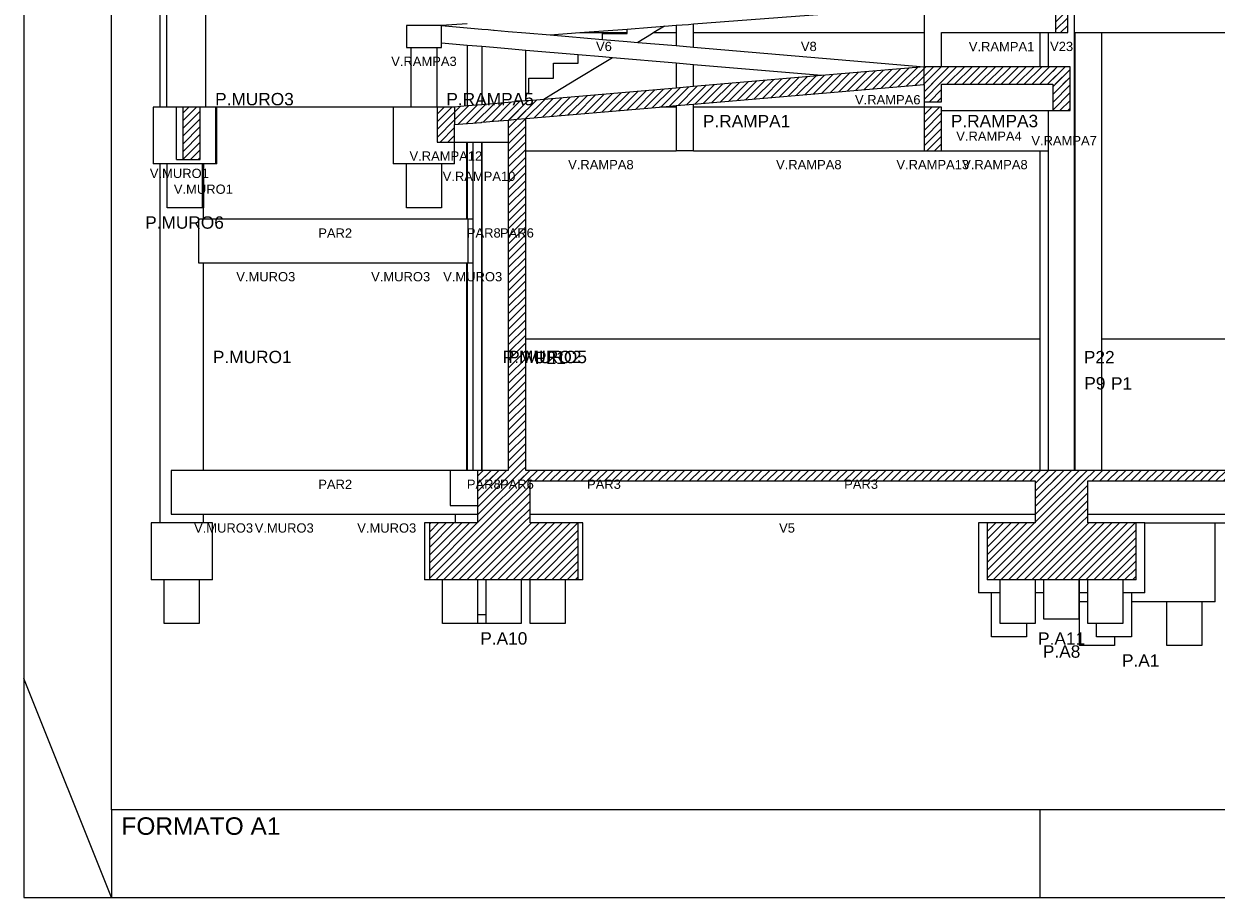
# Model space of a CAD drawing. Header units: millimetres. Extents: x 10 to 1250, y -62 to 528.
# Tile 194 of 256: x 76 to 90, y 330 to 340. Entities that reach past the tile are written whole.
import ezdxf

# ---------------------------------------------------------------- set-up
doc = ezdxf.new("R2010")
doc.units = ezdxf.units.MM
doc.header["$LTSCALE"] = 0.05
for name, color, linetype, lineweight in [('FO-Cotas', 5, 'Continuous', 5), ('FO-Níveis', 9, 'Continuous', 5), ('FO-Pilares pré-moldados', 3, 'Continuous', 20), ('FO-Seção das fundações', 9, 'Continuous', 5), ('FO-Títulos', 7, 'Continuous', 5)]:
    doc.layers.add(name, color=color, linetype=linetype, lineweight=lineweight)
doc.layers.add('FOLHA_PADRÃO', color=7, linetype='Continuous')
doc.styles.add('Arial', font='arial.ttf')
pattern_1 = [(45, (-96.81562, -34.92108), (-0.08838835, 0.08838835), [])]

# ---------------------------------------------------------------- blocks, each defined once
blk = doc.blocks.new('AAA')
at = {"layer": 'FO-Níveis', "linetype": 'Continuous'}
h = blk.add_hatch(dxfattribs=at)
h.set_pattern_fill('ANSI31', color=256, style=0)
h.set_pattern_definition(pattern_1)
h.paths.add_polyline_path([(-72.5219, 17.5821), (-72.2419, 17.5821), (-72.2419, 18.5821), (-72.5219, 18.5821), (-72.5219, 17.5821)])
h = blk.add_hatch(dxfattribs=at)
h.set_pattern_fill('ANSI31', color=256, style=0)
h.set_pattern_definition(pattern_1)
h.paths.add_polyline_path([(-86.2439, 15.4808), (-75.5239, 16.4008), (-75.5239, 16.8021), (-86.2439, 15.8821), (-86.2439, 15.4808)])
h = blk.add_hatch(dxfattribs=at)
h.set_pattern_fill('ANSI31', color=256, style=0)
h.set_pattern_definition(pattern_1)
h.paths.add_polyline_path([(-75.5239, 16.4021), (-72.1859, 16.4021), (-72.1859, 16.8021), (-75.5239, 16.8021), (-75.5239, 16.4021)])
h = blk.add_hatch(dxfattribs=at)
h.set_pattern_fill('ANSI31', color=256, style=0)
h.set_pattern_definition(pattern_1)
h.paths.add_polyline_path([(-75.5239, 16.0021), (-75.1239, 16.0021), (-75.1239, 16.8021), (-75.5239, 16.8021), (-75.5239, 16.0021)])
h = blk.add_hatch(dxfattribs=at)
h.set_pattern_fill('ANSI31', color=256, style=0)
h.set_pattern_definition(pattern_1)
h.paths.add_polyline_path([(-72.5859, 15.8021), (-72.1859, 15.8021), (-72.1859, 16.8021), (-72.5859, 16.8021), (-72.5859, 15.8021)])
h = blk.add_hatch(dxfattribs=at)
h.set_pattern_fill('ANSI31', color=256, style=0)
h.set_pattern_definition(pattern_1)
h.paths.add_polyline_path([(-92.453, 14.6821), (-92.0529, 14.6821), (-92.0529, 15.8821), (-92.453, 15.8821), (-92.453, 14.6821)])
h = blk.add_hatch(dxfattribs=at)
h.set_pattern_fill('ANSI31', color=256, style=0)
h.set_pattern_definition(pattern_1)
h.paths.add_polyline_path([(-86.6439, 15.0821), (-86.2439, 15.0821), (-86.2439, 15.8821), (-86.6439, 15.8821), (-86.6439, 15.0821)])
h = blk.add_hatch(dxfattribs=at)
h.set_pattern_fill('ANSI31', color=256, style=0)
h.set_pattern_definition(pattern_1)
h.paths.add_polyline_path([(-85.0209, 13.3221), (-84.6209, 13.3221), (-84.6209, 15.8821), (-85.0209, 15.8821), (-85.0209, 13.3221)])
h = blk.add_hatch(dxfattribs=at)
h.set_pattern_fill('ANSI31', color=256, style=0)
h.set_pattern_definition(pattern_1)
h.paths.add_polyline_path([(-75.5239, 14.8821), (-75.1239, 14.8821), (-75.1239, 15.8821), (-75.5239, 15.8821), (-75.5239, 14.8821)])
h = blk.add_hatch(dxfattribs=at)
h.set_pattern_fill('ANSI31', color=256, style=0)
h.set_pattern_definition(pattern_1)
h.paths.add_polyline_path([(-85.0209, 7.5821), (-84.6209, 7.5821), (-84.6209, 13.3221), (-85.0209, 13.3221), (-85.0209, 7.5821)])
h = blk.add_hatch(dxfattribs=at)
h.set_pattern_fill('ANSI31', color=256, style=0)
h.set_pattern_definition(pattern_1)
h.paths.add_polyline_path([(-85.7209, 7.3421), (-71.7819, 7.3421), (-71.7819, 7.5821), (-85.7209, 7.5821), (-85.7209, 7.3421)])
h = blk.add_hatch(dxfattribs=at)
h.set_pattern_fill('ANSI31', color=256, style=0)
h.set_pattern_definition(pattern_1)
h.paths.add_polyline_path([(-85.7209, 6.3821), (-84.5209, 6.3821), (-84.5209, 7.5821), (-85.7209, 7.5821), (-85.7209, 6.3821)])
h = blk.add_hatch(dxfattribs=at)
h.set_pattern_fill('ANSI31', color=256, style=0)
h.set_pattern_definition(pattern_1)
h.paths.add_polyline_path([(-72.9819, 7.3421), (-58.8839, 7.3421), (-58.8839, 7.5821), (-72.9819, 7.5821), (-72.9819, 7.3421)])
h = blk.add_hatch(dxfattribs=at)
h.set_pattern_fill('ANSI31', color=256, style=0)
h.set_pattern_definition(pattern_1)
h.paths.add_polyline_path([(-72.9819, 6.3821), (-71.7819, 6.3821), (-71.7819, 7.5821), (-72.9819, 7.5821), (-72.9819, 6.3821)])
h = blk.add_hatch(dxfattribs=at)
h.set_pattern_fill('ANSI31', color=256, style=0)
h.set_pattern_definition(pattern_1)
h.paths.add_polyline_path([(-86.8209, 5.0821), (-83.4209, 5.0821), (-83.4209, 6.3821), (-86.8209, 6.3821), (-86.8209, 5.0821)])
h = blk.add_hatch(dxfattribs=at)
h.set_pattern_fill('ANSI31', color=256, style=0)
h.set_pattern_definition(pattern_1)
h.paths.add_polyline_path([(-74.0819, 5.0821), (-70.6819, 5.0821), (-70.6819, 6.3821), (-74.0819, 6.3821), (-74.0819, 5.0821)])
at = {"layer": 'FO-Cotas'}
for p, q in [((-92.9759, 18.5821), (-92.9759, 17.7421)), ((-92.8259, 18.5821), (-92.8259, 17.7421)), ((-91.9259, 17.7421), (-91.9259, 18.5821)), ((-72.0845, 17.7421), (-72.0845, 18.2821)), ((-80.7859, 17.78), (-75.5239, 18.1811)), ((-75.5239, 18.1811), (-75.5239, 17.7421)), ((-92.9759, 17.7421), (-92.9759, 16.8021)), ((-92.8259, 17.7421), (-92.8259, 16.8021)), ((-91.9259, 16.8021), (-91.9259, 17.7421)), ((-87.3439, 17.7421), (-87.3439, 17.2421)), ((-87.2439, 17.7421), (-87.3439, 17.7421)), ((-86.6439, 17.7421), (-87.2439, 17.7421)), ((-86.5439, 17.7421), (-86.6439, 17.7421)), ((-85.9569, 17.7869), (-86.5439, 17.7421)), ((-86.5439, 17.7421), (-85.9569, 17.6921)), ((-86.5439, 17.3411), (-86.5439, 17.7421)), ((-82.3059, 17.6641), (-81.7459, 17.7068)), ((-81.7459, 17.7068), (-81.4527, 17.7292)), ((-81.4527, 17.7292), (-81.6949, 17.5821)), ((-81.4527, 17.7292), (-81.1859, 17.7495)), ((-81.1859, 17.7495), (-81.0459, 17.7602)), ((-81.1859, 17.7495), (-81.1859, 17.7421)), ((-81.1859, 17.7421), (-81.1859, 17.5821)), ((-81.0459, 17.7602), (-80.9059, 17.7708)), ((-80.9059, 17.7708), (-80.7859, 17.78)), ((-80.7859, 17.7421), (-80.7859, 17.78)), ((-80.7859, 17.5821), (-80.7859, 17.7421)), ((-75.5239, 17.7421), (-75.5239, 17.5821)), ((-72.0845, 17.5821), (-72.0845, 17.7421)), ((-85.9569, 17.6921), (-85.6209, 17.6634)), ((-85.6209, 17.6634), (-85.4809, 17.6514)), ((-85.4809, 17.6514), (-85.3569, 17.6409)), ((-85.3569, 17.6409), (-85.3409, 17.6395)), ((-85.3409, 17.6395), (-85.0209, 17.6122)), ((-85.0209, 17.6122), (-84.6209, 17.5781)), ((-84.6209, 17.5781), (-84.061, 17.5303)), ((-84.061, 17.5303), (-83.3816, 17.5821)), ((-84.061, 17.5303), (-82.8659, 17.4284)), ((-83.3816, 17.5821), (-82.3059, 17.6641)), ((-83.3816, 17.5821), (-82.3059, 17.5821)), ((-82.8659, 17.5621), (-82.3059, 17.5621)), ((-82.8659, 17.4284), (-82.8659, 17.5621)), ((-82.8659, 17.4284), (-82.3059, 17.3806)), ((-82.3059, 17.5821), (-82.3059, 17.6641)), ((-82.3059, 17.5621), (-82.3059, 17.5821)), ((-81.7459, 17.5512), (-82.0612, 17.3597)), ((-81.6949, 17.5821), (-81.7459, 17.5512)), ((-81.6949, 17.5821), (-81.1859, 17.5821)), ((-81.1859, 17.5821), (-81.1859, 17.2851)), ((-80.7859, 17.5821), (-75.5239, 17.5821)), ((-80.7859, 17.251), (-80.7859, 17.5821)), ((-75.5239, 17.5821), (-75.5239, 16.8021)), ((-75.1239, 17.5821), (-72.8759, 17.5821)), ((-75.1239, 16.8021), (-75.1239, 17.5821)), ((-72.8759, 17.5821), (-72.8759, 16.8021)), ((-72.8759, 17.5821), (-72.6873, 17.5821)), ((-72.6873, 17.5821), (-72.6873, 16.8021)), ((-72.6873, 17.5821), (-72.6853, 17.5821)), ((-72.6853, 17.5821), (-72.5219, 17.5821)), ((-72.0845, 17.5821), (-72.0759, 17.5821)), ((-72.0845, 16.8021), (-72.0845, 17.5821)), ((-72.0759, 16.8021), (-72.0759, 17.5821)), ((-72.0759, 17.5821), (-71.4767, 17.5821)), ((-71.4767, 17.5821), (-71.4666, 17.5821)), ((-71.4666, 16.8021), (-71.4666, 17.5821)), ((-71.4666, 17.5821), (-65.2559, 17.5821)), ((-87.3439, 17.2421), (-87.2439, 17.2421)), ((-87.2439, 17.2421), (-87.2439, 16.8021)), ((-87.2439, 17.2421), (-86.6439, 17.2421)), ((-86.6439, 16.8021), (-86.6439, 17.2421)), ((-86.6439, 17.2421), (-86.5439, 17.2421)), ((-86.5439, 17.3408), (-86.5439, 17.3411)), ((-86.5439, 17.2421), (-86.5439, 17.3408)), ((-85.9569, 17.2907), (-86.5439, 17.3408)), ((-85.9569, 17.2907), (-85.9569, 16.8021)), ((-85.6209, 17.2621), (-85.9569, 17.2907)), ((-85.6209, 17.2621), (-85.6209, 16.8021)), ((-85.3569, 17.2396), (-85.6209, 17.2621)), ((-85.0209, 17.2109), (-85.3569, 17.2396)), ((-84.6209, 17.1768), (-85.0209, 17.2109)), ((-84.6209, 16.8021), (-84.6209, 17.1768)), ((-83.4259, 17.0749), (-84.6209, 17.1768)), ((-82.3059, 17.3806), (-82.0612, 17.3597)), ((-82.0612, 17.3597), (-81.1859, 17.2851)), ((-81.1859, 17.2851), (-80.7859, 17.251)), ((-80.7859, 17.251), (-75.5239, 16.8021)), ((-83.4259, 16.8821), (-83.4259, 17.0749)), ((-82.8659, 17.0271), (-83.4259, 17.0749)), ((-82.6407, 17.0079), (-82.8659, 17.0271)), ((-82.6407, 17.0079), (-82.8659, 16.8712)), ((-81.1859, 16.8838), (-82.6407, 17.0079)), ((-81.1859, 16.8838), (-81.1859, 16.8021)), ((-80.7859, 16.8497), (-81.1859, 16.8838)), ((-92.9759, 16.8021), (-92.9759, 15.8821)), ((-92.8259, 16.8021), (-92.8259, 15.8821)), ((-91.9259, 15.8821), (-91.9259, 16.8021)), ((-87.2439, 16.8021), (-87.2439, 15.8821)), ((-86.6439, 15.8821), (-86.6439, 16.8021)), ((-85.9569, 16.8021), (-85.9569, 15.9068)), ((-85.6209, 16.8021), (-85.6209, 16.7731)), ((-85.6209, 16.7731), (-85.6209, 15.9356)), ((-84.6209, 16.7731), (-84.6209, 16.8021)), ((-84.6209, 16.2021), (-84.6209, 16.7731)), ((-83.9859, 16.8821), (-83.4259, 16.8821)), ((-83.9859, 16.5421), (-83.9859, 16.8821)), ((-82.8659, 16.8712), (-83.4259, 16.5312)), ((-81.1859, 16.8021), (-81.1859, 16.3162)), ((-80.7859, 16.8021), (-80.7859, 16.8497)), ((-77.8691, 16.6009), (-80.7859, 16.8497)), ((-80.7859, 16.3505), (-80.7859, 16.8021)), ((-72.0845, 15.8821), (-72.0845, 16.8021)), ((-72.0759, 15.8821), (-72.0759, 16.8021)), ((-71.4666, 15.8821), (-71.4666, 16.8021)), ((-84.5459, 16.5421), (-83.9859, 16.5421)), ((-84.5459, 16.2021), (-84.5459, 16.5421)), ((-83.4259, 16.5312), (-83.9859, 16.1912)), ((-84.6209, 16.2021), (-84.5459, 16.2021)), ((-84.6209, 16.0214), (-84.6209, 16.2021)), ((-83.9859, 16.1912), (-84.207, 16.0569)), ((-93.1294, 15.8821), (-93.1294, 14.5821)), ((-93.0759, 15.8821), (-93.1294, 15.8821)), ((-92.9759, 15.8821), (-93.0759, 15.8821)), ((-92.8259, 15.8821), (-92.9759, 15.8821)), ((-92.8196, 15.8821), (-92.8259, 15.8821)), ((-92.6172, 15.8821), (-92.8196, 15.8821)), ((-92.6076, 15.8821), (-92.6172, 15.8821)), ((-92.5953, 15.8821), (-92.6076, 15.8821)), ((-92.453, 15.8821), (-92.5953, 15.8821)), ((-92.5953, 14.6821), (-92.5953, 15.8821)), ((-91.9808, 15.8821), (-92.0529, 15.8821)), ((-91.9759, 15.8821), (-91.9808, 15.8821)), ((-91.9259, 15.8821), (-91.9759, 15.8821)), ((-91.6956, 15.8821), (-91.9259, 15.8821)), ((-91.6759, 15.8821), (-91.6956, 15.8821)), ((-91.6956, 14.8821), (-91.6956, 15.8821)), ((-91.6759, 14.8821), (-91.6759, 15.8821)), ((-87.6439, 15.8821), (-91.6759, 15.8821)), ((-87.6439, 15.8821), (-87.6439, 14.8821)), ((-87.2439, 15.8821), (-87.6439, 15.8821)), ((-86.6439, 15.8821), (-87.2439, 15.8821)), ((-81.1859, 15.8821), (-81.5671, 15.8821)), ((-81.1859, 15.9148), (-81.1859, 15.8821)), ((-81.1859, 15.8821), (-81.1859, 14.8821)), ((-80.7859, 15.8821), (-80.7859, 15.9492)), ((-75.5239, 15.8821), (-80.7859, 15.8821)), ((-80.7859, 14.8821), (-80.7859, 15.8821)), ((-75.5239, 16.0021), (-75.5239, 15.8821)), ((-75.1239, 15.8021), (-72.8759, 15.8021)), ((-72.8759, 15.8021), (-72.6873, 15.8021)), ((-72.6873, 15.8021), (-72.6873, 14.8821)), ((-72.6873, 15.8021), (-72.6853, 15.8021)), ((-72.6853, 15.8021), (-72.5859, 15.8021)), ((-72.0845, 13.3221), (-72.0845, 15.8821)), ((-72.0759, 13.3221), (-72.0759, 15.8821)), ((-71.4666, 13.3221), (-71.4666, 15.8821)), ((-86.2439, 14.8821), (-86.2439, 15.0821)), ((-86.2439, 15.0821), (-85.9618, 15.0821)), ((-85.9618, 15.0821), (-85.9569, 15.0821)), ((-85.9618, 14.8821), (-85.9618, 15.0821)), ((-85.9569, 15.0821), (-85.9569, 14.8821)), ((-85.9569, 15.0821), (-85.952, 15.0821)), ((-85.952, 15.0821), (-85.8313, 15.0821)), ((-85.8313, 15.0821), (-85.8313, 13.3221)), ((-85.8313, 15.0821), (-85.7408, 15.0821)), ((-85.7408, 15.0821), (-85.646, 15.0821)), ((-85.646, 15.0821), (-85.63, 15.0821)), ((-85.63, 15.0821), (-85.6209, 15.0821)), ((-85.63, 15.0821), (-85.63, 14.8821)), ((-85.6209, 15.0821), (-85.6209, 14.8821)), ((-85.6209, 15.0821), (-85.5262, 15.0821)), ((-85.5262, 15.0821), (-85.3569, 15.0821)), ((-85.3569, 15.0821), (-85.2462, 15.0821)), ((-85.2462, 15.0821), (-85.2313, 15.0821)), ((-85.2313, 15.0821), (-85.1264, 15.0821)), ((-85.1264, 15.0821), (-85.0209, 15.0821)), ((-91.6956, 14.5821), (-91.6956, 14.8821)), ((-91.6759, 14.5821), (-91.6759, 14.8821)), ((-87.6439, 14.8821), (-87.6439, 14.5821)), ((-86.2439, 14.5821), (-86.2439, 14.8821)), ((-85.9618, 13.3221), (-85.9618, 14.8821)), ((-85.9569, 14.8821), (-85.9569, 13.3221)), ((-85.63, 14.8821), (-85.63, 13.3221)), ((-85.6209, 14.8821), (-85.6209, 13.3221)), ((-84.6209, 14.8821), (-81.1859, 14.8821)), ((-80.7859, 14.8821), (-81.1859, 14.8821)), ((-80.7859, 14.8821), (-75.5239, 14.8821)), ((-75.1239, 14.8821), (-72.8759, 14.8821)), ((-72.8759, 14.8821), (-72.8759, 13.3221)), ((-72.8759, 14.8821), (-72.6873, 14.8821)), ((-72.6873, 14.8821), (-72.6873, 13.3221)), ((-93.0759, 14.5821), (-93.1294, 14.5821)), ((-92.9759, 14.5821), (-93.0759, 14.5821)), ((-92.9759, 14.5821), (-92.9759, 13.3221)), ((-92.8125, 14.5821), (-92.9759, 14.5821)), ((-92.8125, 13.5821), (-92.8125, 14.5821)), ((-92.7759, 14.5821), (-92.8125, 14.5821)), ((-92.0125, 14.5821), (-92.7759, 14.5821)), ((-92.5953, 14.6821), (-92.453, 14.6821)), ((-92.0125, 14.5821), (-92.0125, 13.5821)), ((-91.9808, 14.5821), (-92.0125, 14.5821)), ((-91.9759, 14.5821), (-91.9808, 14.5821)), ((-91.9759, 14.5821), (-91.9759, 13.5821)), ((-91.6956, 14.5821), (-91.9759, 14.5821)), ((-91.6759, 14.5821), (-91.6956, 14.5821)), ((-87.3439, 14.5821), (-87.6439, 14.5821)), ((-87.3439, 13.5821), (-87.3439, 14.5821)), ((-86.5439, 14.5821), (-87.3439, 14.5821)), ((-86.5439, 14.5821), (-86.5439, 13.5821)), ((-86.2439, 14.5821), (-86.5439, 14.5821)), ((-92.7759, 13.5821), (-92.8125, 13.5821)), ((-92.0125, 13.5821), (-92.7759, 13.5821)), ((-91.9808, 13.5821), (-92.0125, 13.5821)), ((-91.9759, 13.5821), (-91.9808, 13.5821)), ((-91.9759, 13.3221), (-91.9759, 13.5821)), ((-86.5439, 13.5821), (-87.3439, 13.5821)), ((-92.9759, 13.3221), (-92.9759, 7.5821)), ((-92.0966, 13.3221), (-92.0966, 12.3221)), ((-91.9808, 13.3221), (-92.0966, 13.3221)), ((-91.9759, 13.3221), (-91.9808, 13.3221)), ((-89.0179, 13.3221), (-91.9759, 13.3221)), ((-89.0166, 13.3221), (-89.0179, 13.3221)), ((-88.806, 13.3221), (-89.0166, 13.3221)), ((-88.8047, 13.3221), (-88.806, 13.3221)), ((-85.9618, 13.3221), (-88.8047, 13.3221)), ((-85.9569, 13.3221), (-85.9618, 13.3221)), ((-85.952, 13.3221), (-85.9569, 13.3221)), ((-85.9366, 13.3221), (-85.952, 13.3221)), ((-85.8503, 13.3221), (-85.9366, 13.3221)), ((-85.9366, 12.3221), (-85.9366, 13.3221)), ((-85.8313, 13.3221), (-85.8503, 13.3221)), ((-85.8313, 13.3221), (-85.8313, 12.3221)), ((-85.63, 13.3221), (-85.63, 7.5821)), ((-85.6209, 13.3221), (-85.6209, 13.2931)), ((-85.6209, 13.2931), (-85.6209, 7.5821)), ((-72.8759, 13.3221), (-72.8759, 10.5821)), ((-72.6873, 13.3221), (-72.6873, 7.5821)), ((-72.0845, 10.5821), (-72.0845, 13.3221)), ((-72.0759, 10.5821), (-72.0759, 13.3221)), ((-71.4666, 10.5821), (-71.4666, 13.3221)), ((-92.0966, 12.3221), (-91.9808, 12.3221)), ((-91.9808, 12.3221), (-91.9759, 12.3221)), ((-91.9759, 7.5821), (-91.9759, 12.3221)), ((-91.9759, 12.3221), (-89.0179, 12.3221)), ((-89.0179, 12.3221), (-89.0166, 12.3221)), ((-89.0166, 12.3221), (-88.806, 12.3221)), ((-88.806, 12.3221), (-88.8047, 12.3221)), ((-88.8047, 12.3221), (-85.9618, 12.3221)), ((-85.9618, 7.5821), (-85.9618, 12.3221)), ((-85.9618, 12.3221), (-85.9569, 12.3221)), ((-85.9569, 12.3221), (-85.9569, 7.5821)), ((-85.9569, 12.3221), (-85.952, 12.3221)), ((-85.952, 12.3221), (-85.9366, 12.3221)), ((-85.9366, 12.3221), (-85.8503, 12.3221)), ((-85.8503, 12.3221), (-85.8313, 12.3221)), ((-85.8313, 12.3221), (-85.8313, 7.5821)), ((-81.0459, 10.5821), (-84.6209, 10.5821)), ((-72.8759, 10.5821), (-81.0459, 10.5821)), ((-72.8759, 10.5821), (-72.8759, 9.5821)), ((-72.0845, 9.5821), (-72.0845, 10.5821)), ((-72.0759, 9.5821), (-72.0759, 10.5821)), ((-71.4666, 9.5821), (-71.4666, 10.5821)), ((-65.2559, 10.5821), (-71.4666, 10.5821)), ((-72.8759, 9.5821), (-72.8759, 7.5821)), ((-72.0845, 7.5821), (-72.0845, 9.5821)), ((-72.0759, 7.5821), (-72.0759, 9.5821)), ((-71.4666, 7.5821), (-71.4666, 9.5821)), ((-92.9759, 7.5821), (-92.9759, 6.3821)), ((-92.7145, 7.5821), (-92.7145, 6.5821)), ((-92.01, 7.5821), (-92.7145, 7.5821)), ((-91.9808, 7.5821), (-92.01, 7.5821)), ((-91.9759, 7.5821), (-91.9808, 7.5821)), ((-90.3267, 7.5821), (-91.9759, 7.5821)), ((-90.2692, 7.5821), (-90.3267, 7.5821)), ((-89.9439, 7.5821), (-90.2692, 7.5821)), ((-89.891, 7.5821), (-89.9439, 7.5821)), ((-89.8335, 7.5821), (-89.891, 7.5821)), ((-89.6973, 7.5821), (-89.8335, 7.5821)), ((-89.4507, 7.5821), (-89.6973, 7.5821)), ((-86.9404, 7.5821), (-89.4507, 7.5821)), ((-86.8458, 7.5821), (-86.9404, 7.5821)), ((-86.8296, 7.5821), (-86.8458, 7.5821)), ((-86.7258, 7.5821), (-86.8296, 7.5821)), ((-86.3436, 7.5821), (-86.7258, 7.5821)), ((-86.3436, 7.5821), (-86.3436, 6.7821)), ((-86.2209, 7.5821), (-86.3436, 7.5821)), ((-85.991, 7.5821), (-86.2209, 7.5821)), ((-85.9618, 7.5821), (-85.991, 7.5821)), ((-85.9569, 7.5821), (-85.9618, 7.5821)), ((-85.952, 7.5821), (-85.9569, 7.5821)), ((-85.8313, 7.5821), (-85.952, 7.5821)), ((-85.7678, 7.5821), (-85.8313, 7.5821)), ((-85.7408, 7.5821), (-85.7678, 7.5821)), ((-85.7209, 7.5821), (-85.7408, 7.5821)), ((-92.7145, 6.5821), (-91.9759, 6.5821)), ((-91.9759, 6.3821), (-91.9759, 6.5821)), ((-91.9759, 6.5821), (-90.3267, 6.5821)), ((-90.3267, 6.5821), (-90.2692, 6.5821)), ((-90.2692, 6.5821), (-89.9439, 6.5821)), ((-89.9439, 6.5821), (-89.891, 6.5821)), ((-89.891, 6.5821), (-89.8335, 6.5821)), ((-89.8335, 6.5821), (-89.6973, 6.5821)), ((-89.6973, 6.5821), (-89.4507, 6.5821)), ((-89.4507, 6.5821), (-86.2313, 6.5821)), ((-86.3436, 6.7821), (-86.2209, 6.7821)), ((-86.2313, 6.5821), (-86.2313, 6.3821)), ((-86.2313, 6.5821), (-85.9569, 6.5821)), ((-86.2209, 6.7821), (-85.991, 6.7821)), ((-85.991, 6.7821), (-85.9569, 6.7821)), ((-85.9569, 6.7821), (-85.952, 6.7821)), ((-85.9569, 6.5821), (-85.8313, 6.5821)), ((-85.952, 6.7821), (-85.8313, 6.7821)), ((-85.8313, 6.7821), (-85.7678, 6.7821)), ((-85.8313, 6.5821), (-85.7678, 6.5821)), ((-85.7678, 6.7821), (-85.7209, 6.7821)), ((-85.7678, 6.5821), (-85.7209, 6.5821)), ((-84.5209, 6.5821), (-81.0459, 6.5821)), ((-81.0459, 6.5821), (-72.9819, 6.5821)), ((-71.7819, 6.5821), (-71.5465, 6.5821)), ((-71.5465, 6.5821), (-71.4838, 6.5821)), ((-71.4838, 6.5821), (-71.4666, 6.5821)), ((-71.4666, 6.5821), (-70.7702, 6.5821)), ((-70.7702, 6.5821), (-70.3816, 6.5821)), ((-70.3816, 6.5821), (-69.605, 6.5821)), ((-69.605, 6.5821), (-65.6384, 6.5821)), ((-93.1759, 6.3821), (-93.1759, 5.0821)), ((-92.9759, 6.3821), (-93.1759, 6.3821)), ((-91.9759, 6.3821), (-92.9759, 6.3821)), ((-91.7759, 6.3821), (-91.9759, 6.3821)), ((-91.7759, 5.0821), (-91.7759, 6.3821)), ((-86.9292, 6.3821), (-86.9292, 5.0821)), ((-86.8209, 6.3821), (-86.9292, 6.3821)), ((-83.3126, 6.3821), (-83.4209, 6.3821)), ((-83.3126, 5.0821), (-83.3126, 6.3821)), ((-74.2819, 6.3821), (-74.2819, 4.7821)), ((-74.0819, 6.3821), (-74.2819, 6.3821)), ((-70.4819, 6.3821), (-70.6819, 6.3821)), ((-70.4819, 6.3821), (-70.3816, 6.3821)), ((-70.4819, 4.7821), (-70.4819, 6.3821)), ((-70.3816, 6.3821), (-69.605, 6.3821)), ((-69.605, 6.3821), (-68.8757, 6.3821)), ((-68.8757, 4.5821), (-68.8757, 6.3821)), ((-68.8757, 6.3821), (-66.5559, 6.3821)), ((-92.8759, 5.0821), (-93.1759, 5.0821)), ((-92.8759, 4.0821), (-92.8759, 5.0821)), ((-92.0759, 5.0821), (-92.8759, 5.0821)), ((-92.0759, 5.0821), (-92.0759, 4.0821)), ((-91.7759, 5.0821), (-92.0759, 5.0821)), ((-86.8209, 5.0821), (-86.9292, 5.0821)), ((-86.5209, 4.0821), (-86.5209, 5.0821)), ((-85.7209, 5.0821), (-85.7209, 4.2821)), ((-85.5209, 4.2821), (-85.5209, 5.0821)), ((-84.7209, 5.0821), (-84.7209, 4.0821)), ((-84.5209, 4.0821), (-84.5209, 5.0821)), ((-83.7209, 5.0821), (-83.7209, 4.0821)), ((-83.3126, 5.0821), (-83.4209, 5.0821)), ((-73.7819, 4.7821), (-73.7819, 5.0821)), ((-72.9819, 5.0821), (-72.9819, 4.7821)), ((-72.7894, 4.7821), (-72.7894, 5.0821)), ((-71.9894, 5.0821), (-71.9894, 4.7821)), ((-71.9824, 5.0821), (-71.9824, 4.7821)), ((-71.7819, 4.7821), (-71.7819, 5.0821)), ((-70.9819, 5.0821), (-70.9819, 4.7821)), ((-73.9819, 4.7821), (-74.2819, 4.7821)), ((-73.9819, 3.7821), (-73.9819, 4.7821)), ((-73.7819, 4.7821), (-73.9819, 4.7821)), ((-73.7819, 4.0821), (-73.7819, 4.7821)), ((-72.7894, 4.7821), (-72.9819, 4.7821)), ((-72.9819, 4.7821), (-72.9819, 4.0821)), ((-72.7894, 4.1821), (-72.7894, 4.7821)), ((-71.9894, 4.7821), (-71.9894, 4.5821)), ((-71.7819, 4.7821), (-71.9824, 4.7821)), ((-71.9824, 4.7821), (-71.9824, 4.5821)), ((-71.7819, 4.5821), (-71.7819, 4.7821)), ((-70.7819, 4.7821), (-70.9819, 4.7821)), ((-70.9819, 4.7821), (-70.9819, 4.5821)), ((-70.7819, 4.7821), (-70.7819, 4.5821)), ((-70.4819, 4.7821), (-70.7819, 4.7821)), ((-71.9894, 4.5821), (-71.9894, 4.1821)), ((-71.9757, 4.5821), (-71.9824, 4.5821)), ((-71.9824, 4.5821), (-71.9824, 4.1821)), ((-71.9757, 3.5821), (-71.9757, 4.5821)), ((-71.7819, 4.5821), (-71.9757, 4.5821)), ((-71.7819, 4.0821), (-71.7819, 4.5821)), ((-70.9819, 4.5821), (-70.9819, 4.0821)), ((-69.9757, 4.5821), (-70.7819, 4.5821)), ((-70.7819, 4.5821), (-70.7819, 3.7821)), ((-69.9757, 3.5821), (-69.9757, 4.5821)), ((-69.1757, 4.5821), (-69.9757, 4.5821)), ((-69.1757, 4.5821), (-69.1757, 3.5821)), ((-68.8757, 4.5821), (-69.1757, 4.5821)), ((-85.5209, 4.2821), (-85.7209, 4.2821)), ((-85.7209, 4.2821), (-85.7209, 4.0821)), ((-85.5209, 4.0821), (-85.5209, 4.2821)), ((-72.7824, 4.1821), (-72.7894, 4.1821)), ((-71.9894, 4.1821), (-72.7824, 4.1821)), ((-71.9824, 4.1821), (-71.9894, 4.1821)), ((-92.0759, 4.0821), (-92.8759, 4.0821)), ((-86.0569, 4.0821), (-86.5209, 4.0821)), ((-85.7209, 4.0821), (-86.0569, 4.0821)), ((-85.5209, 4.0821), (-85.7209, 4.0821)), ((-85.2569, 4.0821), (-85.5209, 4.0821)), ((-84.7209, 4.0821), (-85.2569, 4.0821)), ((-83.7209, 4.0821), (-84.5209, 4.0821)), ((-73.1819, 4.0821), (-73.7819, 4.0821)), ((-73.1819, 4.0821), (-73.1819, 3.7821)), ((-72.9819, 4.0821), (-73.1819, 4.0821)), ((-71.5819, 4.0821), (-71.7819, 4.0821)), ((-71.5819, 3.7821), (-71.5819, 4.0821)), ((-71.1757, 4.0821), (-71.5819, 4.0821)), ((-70.9819, 4.0821), (-71.1757, 4.0821)), ((-73.1819, 3.7821), (-73.9819, 3.7821)), ((-71.1757, 3.5821), (-71.9757, 3.5821)), ((-71.1757, 3.7821), (-71.5819, 3.7821)), ((-71.1757, 3.7821), (-71.1757, 3.5821)), ((-70.7819, 3.7821), (-71.1757, 3.7821)), ((-69.1757, 3.5821), (-69.9757, 3.5821))]:
    blk.add_line(p, q, dxfattribs=at)
at = {"layer": 'FO-Títulos'}
for p, q in [((-72.5219, 18.2821), (-72.5219, 17.7421)), ((-72.2419, 17.7421), (-72.2419, 18.2821)), ((-72.5219, 17.7421), (-72.5219, 17.5821)), ((-72.2419, 17.5821), (-72.2419, 17.7421)), ((-72.5219, 17.5821), (-72.4952, 17.5821)), ((-72.4952, 17.5821), (-72.4659, 17.5821)), ((-72.4659, 17.5821), (-72.3819, 17.5821)), ((-72.3819, 17.5821), (-72.2419, 17.5821)), ((-75.5239, 16.8021), (-77.8691, 16.6009)), ((-75.1239, 16.8021), (-75.5239, 16.8021)), ((-75.5239, 16.4021), (-75.5239, 16.8021)), ((-72.8759, 16.8021), (-75.1239, 16.8021)), ((-72.6873, 16.8021), (-72.8759, 16.8021)), ((-72.5859, 16.8021), (-72.6873, 16.8021)), ((-72.4952, 16.8021), (-72.5859, 16.8021)), ((-72.3859, 16.8021), (-72.4952, 16.8021)), ((-72.1859, 16.8021), (-72.3859, 16.8021)), ((-72.1859, 16.4021), (-72.1859, 16.8021)), ((-80.7859, 16.3505), (-81.1859, 16.3162)), ((-77.8691, 16.6009), (-80.7859, 16.3505)), ((-80.7859, 15.9492), (-75.5239, 16.4008)), ((-75.5239, 16.4008), (-75.5239, 16.4021)), ((-75.5239, 16.4008), (-75.5239, 16.0021)), ((-75.1239, 16.0021), (-75.1239, 16.4021)), ((-75.1239, 16.4021), (-72.8759, 16.4021)), ((-72.8759, 16.4021), (-72.6873, 16.4021)), ((-72.6873, 16.4021), (-72.5859, 16.4021)), ((-72.5859, 16.4021), (-72.5859, 15.8821)), ((-72.1859, 15.8821), (-72.1859, 16.4021)), ((-81.1859, 16.3162), (-84.207, 16.0569)), ((-92.453, 15.8821), (-92.453, 14.6821)), ((-92.3259, 15.8821), (-92.453, 15.8821)), ((-92.2174, 15.8821), (-92.3259, 15.8821)), ((-92.0529, 15.8821), (-92.2174, 15.8821)), ((-92.0529, 14.8821), (-92.0529, 15.8821)), ((-86.6439, 15.8821), (-86.6439, 15.0821)), ((-86.4439, 15.8821), (-86.6439, 15.8821)), ((-86.2439, 15.8821), (-86.4439, 15.8821)), ((-85.9569, 15.9068), (-86.2439, 15.8821)), ((-86.2439, 15.8821), (-86.2439, 15.4808)), ((-85.6209, 15.9356), (-85.9569, 15.9068)), ((-85.3569, 15.9582), (-85.6209, 15.9356)), ((-85.1059, 15.9798), (-85.3569, 15.9582)), ((-85.0209, 15.9871), (-85.1059, 15.9798)), ((-84.6209, 16.0214), (-85.0209, 15.9871)), ((-84.5459, 16.0278), (-84.6209, 16.0214)), ((-84.6209, 15.62), (-81.5671, 15.8821)), ((-84.207, 16.0569), (-84.5459, 16.0278)), ((-81.5671, 15.8821), (-81.1859, 15.9148)), ((-81.1859, 15.9148), (-80.7859, 15.9492)), ((-75.5239, 16.0021), (-75.1239, 16.0021)), ((-75.1239, 15.8821), (-75.5239, 15.8821)), ((-75.5239, 15.8821), (-75.5239, 14.8821)), ((-75.1239, 15.8021), (-75.1239, 15.8821)), ((-75.1239, 14.8821), (-75.1239, 15.8021)), ((-72.5859, 15.8821), (-72.5859, 15.8021)), ((-72.5859, 15.8021), (-72.4952, 15.8021)), ((-72.4952, 15.8021), (-72.3859, 15.8021)), ((-72.3859, 15.8021), (-72.1859, 15.8021)), ((-72.1859, 15.8021), (-72.1859, 15.8821)), ((-85.8313, 15.5162), (-85.7408, 15.5239)), ((-85.7408, 15.5239), (-85.646, 15.5321)), ((-85.646, 15.5321), (-85.63, 15.5334)), ((-85.63, 15.5334), (-85.6209, 15.5342)), ((-85.6209, 15.5342), (-85.5262, 15.5423)), ((-85.5262, 15.5423), (-85.3569, 15.5569)), ((-85.3569, 15.5569), (-85.2462, 15.5664)), ((-85.2462, 15.5664), (-85.2313, 15.5677)), ((-85.2313, 15.5677), (-85.1264, 15.5767)), ((-85.1264, 15.5767), (-85.0209, 15.5857)), ((-85.0209, 15.5857), (-84.8209, 15.6029)), ((-85.0209, 15.5857), (-85.0209, 15.0821)), ((-84.8209, 15.6029), (-84.6209, 15.62)), ((-84.6209, 14.8821), (-84.6209, 15.62)), ((-86.2439, 15.4808), (-85.9618, 15.505)), ((-86.2439, 15.0821), (-86.2439, 15.4808)), ((-85.9618, 15.505), (-85.9569, 15.5054)), ((-85.9569, 15.5054), (-85.952, 15.5058)), ((-85.952, 15.5058), (-85.8313, 15.5162)), ((-86.6439, 15.0821), (-86.4439, 15.0821)), ((-86.4439, 15.0821), (-86.2439, 15.0821)), ((-85.0209, 15.0821), (-85.0209, 14.8821)), ((-92.0529, 14.6821), (-92.0529, 14.8821)), ((-85.0209, 14.8821), (-85.0209, 13.3221)), ((-84.6209, 13.3221), (-84.6209, 14.8821)), ((-75.5239, 14.8821), (-75.1239, 14.8821)), ((-92.453, 14.6821), (-92.2174, 14.6821)), ((-92.2174, 14.6821), (-92.0529, 14.6821)), ((-85.0209, 13.3221), (-85.0209, 13.2931)), ((-85.0209, 13.2931), (-85.0209, 7.5821)), ((-84.6209, 13.2931), (-84.6209, 13.3221)), ((-84.6209, 10.5821), (-84.6209, 13.2931)), ((-84.6209, 9.5821), (-84.6209, 10.5821)), ((-84.6209, 7.5821), (-84.6209, 9.5821)), ((-85.7209, 7.5821), (-85.7209, 7.3421)), ((-85.646, 7.5821), (-85.7209, 7.5821)), ((-85.6445, 7.5821), (-85.646, 7.5821)), ((-85.63, 7.5821), (-85.6445, 7.5821)), ((-85.6209, 7.5821), (-85.63, 7.5821)), ((-85.5262, 7.5821), (-85.6209, 7.5821)), ((-85.3569, 7.5821), (-85.5262, 7.5821)), ((-85.2464, 7.5821), (-85.3569, 7.5821)), ((-85.2462, 7.5821), (-85.2464, 7.5821)), ((-85.2313, 7.5821), (-85.2462, 7.5821)), ((-85.1513, 7.5821), (-85.2313, 7.5821)), ((-85.1264, 7.5821), (-85.1513, 7.5821)), ((-85.0209, 7.5821), (-85.1264, 7.5821)), ((-84.5209, 7.5821), (-84.6209, 7.5821)), ((-81.0459, 7.5821), (-84.5209, 7.5821)), ((-72.9819, 7.5821), (-81.0459, 7.5821)), ((-72.8759, 7.5821), (-72.9819, 7.5821)), ((-72.6873, 7.5821), (-72.8759, 7.5821)), ((-72.6859, 7.5821), (-72.6873, 7.5821)), ((-72.4952, 7.5821), (-72.6859, 7.5821)), ((-72.4759, 7.5821), (-72.4952, 7.5821)), ((-72.3182, 7.5821), (-72.4759, 7.5821)), ((-72.0859, 7.5821), (-72.3182, 7.5821)), ((-72.0845, 7.5821), (-72.0859, 7.5821)), ((-72.0759, 7.5821), (-72.0845, 7.5821)), ((-71.7819, 7.5821), (-72.0759, 7.5821)), ((-71.5465, 7.5821), (-71.7819, 7.5821)), ((-71.4838, 7.5821), (-71.5465, 7.5821)), ((-71.4666, 7.5821), (-71.4838, 7.5821)), ((-70.7702, 7.5821), (-71.4666, 7.5821)), ((-70.3816, 7.5821), (-70.7702, 7.5821)), ((-69.605, 7.5821), (-70.3816, 7.5821)), ((-65.6384, 7.5821), (-69.605, 7.5821)), ((-85.7209, 7.3421), (-85.7209, 6.7821)), ((-84.5209, 6.5821), (-84.5209, 7.3421)), ((-84.5209, 7.3421), (-81.0459, 7.3421)), ((-81.0459, 7.3421), (-72.9819, 7.3421)), ((-72.9819, 7.3421), (-72.9819, 6.5821)), ((-71.7819, 6.5821), (-71.7819, 7.3421)), ((-71.7819, 7.3421), (-71.5465, 7.3421)), ((-71.5465, 7.3421), (-71.4838, 7.3421)), ((-71.4838, 7.3421), (-71.4666, 7.3421)), ((-71.4666, 7.3421), (-70.7702, 7.3421)), ((-70.7702, 7.3421), (-70.3816, 7.3421)), ((-70.3816, 7.3421), (-69.605, 7.3421)), ((-69.605, 7.3421), (-65.6384, 7.3421)), ((-85.7209, 6.7821), (-85.7209, 6.5821)), ((-85.7209, 6.5821), (-85.7209, 6.3821)), ((-84.5209, 6.3821), (-84.5209, 6.5821)), ((-72.9819, 6.5821), (-72.9819, 6.3821)), ((-71.7819, 6.3821), (-71.7819, 6.5821)), ((-86.8209, 6.3821), (-86.8209, 5.0821)), ((-86.3569, 6.3821), (-86.8209, 6.3821)), ((-86.2313, 6.3821), (-86.3569, 6.3821)), ((-85.9569, 6.3821), (-86.2313, 6.3821)), ((-85.7209, 6.3821), (-85.9569, 6.3821)), ((-83.4209, 6.3821), (-84.5209, 6.3821)), ((-83.4209, 5.0821), (-83.4209, 6.3821)), ((-74.0819, 6.3821), (-74.0819, 5.0821)), ((-73.0918, 6.3821), (-74.0819, 6.3821)), ((-72.9819, 6.3821), (-73.0918, 6.3821)), ((-71.68, 6.3821), (-71.7819, 6.3821)), ((-71.5465, 6.3821), (-71.68, 6.3821)), ((-71.4666, 6.3821), (-71.5465, 6.3821)), ((-70.7702, 6.3821), (-71.4666, 6.3821)), ((-70.6819, 6.3821), (-70.7702, 6.3821)), ((-70.6819, 5.0821), (-70.6819, 6.3821)), ((-86.5209, 5.0821), (-86.8209, 5.0821)), ((-86.3569, 5.0821), (-86.5209, 5.0821)), ((-86.0569, 5.0821), (-86.3569, 5.0821)), ((-85.9313, 5.0821), (-86.0569, 5.0821)), ((-85.7209, 5.0821), (-85.9313, 5.0821)), ((-85.5209, 5.0821), (-85.7209, 5.0821)), ((-85.2569, 5.0821), (-85.5209, 5.0821)), ((-85.1313, 5.0821), (-85.2569, 5.0821)), ((-84.9569, 5.0821), (-85.1313, 5.0821)), ((-84.7209, 5.0821), (-84.9569, 5.0821)), ((-84.5209, 5.0821), (-84.7209, 5.0821)), ((-83.7209, 5.0821), (-84.5209, 5.0821)), ((-83.4209, 5.0821), (-83.7209, 5.0821)), ((-73.7819, 5.0821), (-74.0819, 5.0821)), ((-72.9819, 5.0821), (-73.7819, 5.0821)), ((-72.7894, 5.0821), (-72.9819, 5.0821)), ((-72.7824, 5.0821), (-72.7894, 5.0821)), ((-72.2757, 5.0821), (-72.7824, 5.0821)), ((-71.9894, 5.0821), (-72.2757, 5.0821)), ((-71.9824, 5.0821), (-71.9894, 5.0821)), ((-71.7819, 5.0821), (-71.9824, 5.0821)), ((-70.9819, 5.0821), (-71.7819, 5.0821)), ((-70.6819, 5.0821), (-70.9819, 5.0821))]:
    blk.add_line(p, q, dxfattribs=at)
at = {"layer": 'FO-Pilares pré-moldados', "char_height": 0.2824, "line_spacing_factor": 0.798, "style": 'Arial'}
for s, insert, attachment_point in [('P.MURO3', (-91.7141, 15.9185), 7), ('P.RAMPA5', (-86.4321, 15.9185), 7), ('P.RAMPA3', (-74.9121, 15.4185), 7), ('P.RAMPA1', (-80.5741, 15.4185), 7), ('P.MURO6', (-92.4125, 13.0995), 8), ('P.MURO1', (-91.7641, 10.0285), 7), ('P.MURO2', (-85.1451, 10.0285), 7), ('P.MURO5', (-85.0195, 10.0285), 7), ('P21', (-84.4091, 10.014), 7), ('P22', (-71.8727, 10.0285), 7), ('P9', (-71.8641, 9.4285), 7), ('P1', (-71.2548, 9.4285), 7), ('P.A10', (-85.1209, 3.5995), 8), ('P.A11', (-72.3819, 3.5995), 8), ('P.A8', (-72.3819, 3.2995), 8), ('P.A1', (-70.5757, 3.0995), 8)]:
    blk.add_mtext(s, dxfattribs=dict(at, insert=insert, attachment_point=attachment_point))
at = {"layer": 'FO-Seção das fundações', "char_height": 0.2118, "attachment_point": 8, "line_spacing_factor": 0.798, "style": 'Arial'}
for s, insert in [('V6', (-82.8334, 17.1585)), ('V8', (-78.1549, 17.1585)), ('V.RAMPA1', (-73.7529, 17.1585)), ('V23', (-72.3819, 17.1585)), ('V.RAMPA3', (-86.9439, 16.8185)), ('V.RAMPA6', (-76.3524, 15.9415)), ('V.RAMPA4', (-74.04, 15.112)), ('V.RAMPA7', (-72.3244, 15.0099)), ('V.RAMPA12', (-86.4439, 14.6585)), ('V.RAMPA8', (-82.9034, 14.4585)), ('V.RAMPA8', (-78.1549, 14.4585)), ('V.RAMPA13', (-75.3239, 14.4585)), ('V.RAMPA8', (-73.9046, 14.4585)), ('V.MURO1', (-92.5303, 14.2585)), ('V.RAMPA10', (-85.6864, 14.1908)), ('V.MURO1', (-91.982, 13.8976)), ('PAR2', (-88.9713, 12.8985)), ('PAR8', (-85.5781, 12.8985)), ('PAR6', (-84.8209, 12.8985)), ('V.MURO3', (-90.5566, 11.8985)), ('V.MURO3', (-87.4766, 11.8985)), ('V.MURO3', (-85.8313, 11.8985)), ('PAR2', (-88.9713, 7.1585)), ('PAR8', (-85.5781, 7.1585)), ('PAR6', (-84.8209, 7.1585)), ('PAR3', (-82.8334, 7.1585)), ('PAR3', (-76.9609, 7.1585)), ('V.MURO3', (-91.5206, 6.1585)), ('V.MURO3', (-90.1353, 6.1585)), ('V.MURO3', (-87.7942, 6.1585)), ('V5', (-78.6534, 6.1585))]:
    blk.add_mtext(s, dxfattribs=dict(at, insert=insert))
blk = doc.blocks.new('A1')
at = {"layer": 'FOLHA_PADRÃO', "color": 1}
blk.add_line((-83.1, 0), (-84.1, 2.5), dxfattribs=at)
at = {"layer": 'FOLHA_PADRÃO', "color": 1, "linetype": 'Continuous'}
for points in [[(-84.1, 0), (0, 0), (0, 59.4), (-84.1, 59.4), (-84.1, 0)], [(-83.1, 1.008), (-83.1, 0)], [(-72.5, 1), (-72.5, -0.008)]]:
    blk.add_lwpolyline(points, dxfattribs=at)
at = {"layer": 'FOLHA_PADRÃO', "color": 6, "linetype": 'Continuous'}
blk.add_lwpolyline([(-83.1, 58.4), (-1, 58.4), (-1, 1), (-83.1, 1), (-83.1, 58.4)], dxfattribs=at)
at = {"layer": 'FOLHA_PADRÃO', "color": 7, "style": 'Arial'}
blk.add_text('FORMATO A1', height=0.2, dxfattribs=at).set_placement((-82.986, 0.716))

msp = doc.modelspace()

# ---------------------------------------------------------------- block references
msp.add_blockref('A1', (160.3174, 330.2715))
msp.add_blockref('A1', (160.3174, 330.2715))
at = {"xscale": 0.5, "yscale": 0.5, "zscale": 0.5}
msp.add_blockref('AAA', (124.2583, 331.3584), dxfattribs=at)

doc.saveas('drawing.dxf')
